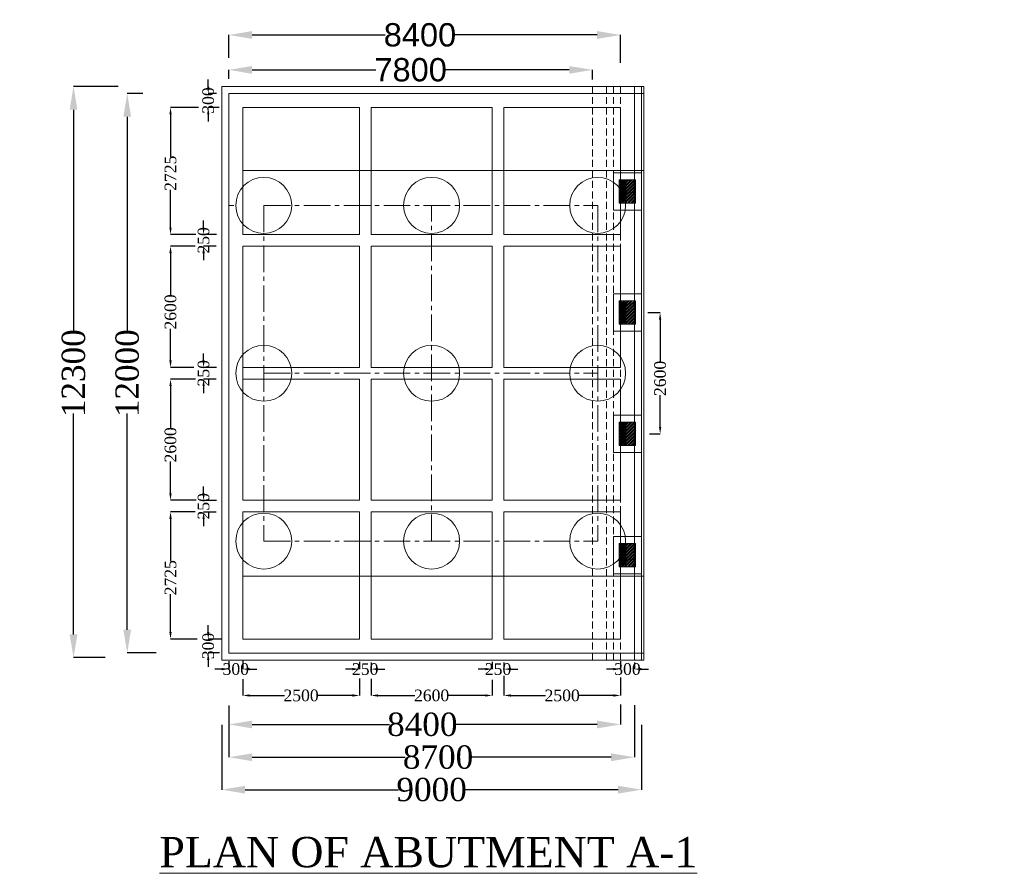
# Model space of a CAD drawing. Header units: millimetres. Extents: x -20950785 to 389010297, y -11535949 to 14056629.
# Tile 145 of 256: x 12072813 to 12115044, y -1624950 to -1588334. Entities that reach past the tile are written whole.
import ezdxf

# ---------------------------------------------------------------- set-up
doc = ezdxf.new("R2010")
doc.units = ezdxf.units.MM
doc.header["$LTSCALE"] = 60
doc.header["$MEASUREMENT"] = 0
doc.linetypes.add('CENTER2', pattern=[28.575, 19.05, -3.175, 3.175, -3.175])
doc.linetypes.add('HIDDEN', pattern=[0.375, 0.25, -0.125])
doc.styles.add('PDF Arial Bold', font='times.ttf')
doc.dimstyles.get("Standard").update_dxf_attribs({"dimtxt": 400, "dimasz": 215, "dimexe": 0.18, "dimexo": 0.0625, "dimgap": 0.09, "dimtad": 0, "dimtih": 1, "dimtoh": 1, "dimdec": 0, "dimzin": 4, "dimdsep": 46, "dimtxsty": 'Standard', "dimblk": 'OPEN90', "dimcen": 0, "dimadec": 0, "dimazin": 1, "dimtfac": 1, "dimtdec": 0, "dimtix": 1, "dimtofl": 0, "dimtmove": 0, "dimatfit": 3, "dimldrblk": 'OPEN30', "dimfxl": 1, "dimtolj": 1, "dimtzin": 0, "dimarcsym": 0})

# ---------------------------------------------------------------- blocks, each defined once
blk = doc.blocks.new('*D1111')
at = {"color": 0, "linetype": 'Continuous', "lineweight": -2, "ltscale": 2, "transparency": 16777216}
for p, q in [((12081781, -1590866), (12081781, -1590487)), ((12082781, -1590487), (12088094, -1590487)), ((12096381, -1590487), (12091068, -1590487)), ((12097381, -1590897), (12097381, -1590487))]:
    blk.add_line(p, q, dxfattribs=at)
at = {"color": 0, "linetype": 'Continuous', "lineweight": 9, "ltscale": 2, "transparency": 16777216}
for points in [[(12082781, -1590321), (12082781, -1590654), (12081781, -1590487)], [(12096381, -1590321), (12096381, -1590654), (12097381, -1590487)]]:
    blk.add_solid(points, dxfattribs=at)
at = {"layer": 'Defpoints', "color": 0, "linetype": 'Continuous', "lineweight": 9, "ltscale": 2, "transparency": 16777216}
for p in [(12097381, -1590487), (12081781, -1590866), (12097381, -1590897)]:
    blk.add_point(p, dxfattribs=at)
at = {"color": 0, "linetype": 'Continuous', "lineweight": 9, "ltscale": 2, "transparency": 16777216, "insert": (12089581, -1590487), "char_height": 1000, "attachment_point": 5, "style": 'PDF Arial Bold'}
blk.add_mtext('\\A1;{\\fArial|b0|i0|c0|p34;7800}', dxfattribs=at)
blk = doc.blocks.new('*D1112')
at = {"color": 0, "linetype": 'Continuous', "lineweight": -2, "ltscale": 2, "transparency": 16777216}
for p, q in [((12081781, -1589973), (12081781, -1588990)), ((12082781, -1588990), (12088489, -1588990)), ((12097581, -1588990), (12091473, -1588990)), ((12098581, -1590190), (12098581, -1588990))]:
    blk.add_line(p, q, dxfattribs=at)
at = {"color": 0, "linetype": 'Continuous', "lineweight": 9, "ltscale": 2, "transparency": 16777216}
for points in [[(12082781, -1588824), (12082781, -1589157), (12081781, -1588990)], [(12097581, -1588824), (12097581, -1589157), (12098581, -1588990)]]:
    blk.add_solid(points, dxfattribs=at)
at = {"layer": 'Defpoints', "color": 0, "linetype": 'Continuous', "lineweight": 9, "ltscale": 2, "transparency": 16777216}
for p in [(12098581, -1588990), (12081781, -1589973), (12098581, -1590190)]:
    blk.add_point(p, dxfattribs=at)
at = {"color": 0, "linetype": 'Continuous', "lineweight": 9, "ltscale": 2, "transparency": 16777216, "insert": (12089981, -1588990), "char_height": 1000, "attachment_point": 5, "style": 'PDF Arial Bold'}
blk.add_mtext('\\A1;{\\fArial|b0|i0|c0|p34;8400}', dxfattribs=at)
blk = doc.blocks.new('*D1113')
at = {"color": 0, "linetype": 'Continuous', "lineweight": -2, "ltscale": 2, "transparency": 16777216}
for p, q in [((12077041, -1591200), (12075122, -1591200)), ((12075122, -1592200), (12075122, -1601768)), ((12075122, -1614700), (12075122, -1605233)), ((12076483, -1615700), (12075122, -1615700))]:
    blk.add_line(p, q, dxfattribs=at)
at = {"color": 0, "linetype": 'Continuous', "lineweight": 9, "ltscale": 2, "transparency": 16777216}
for points in [[(12074955, -1592200), (12075289, -1592200), (12075122, -1591200)], [(12074955, -1614700), (12075289, -1614700), (12075122, -1615700)]]:
    blk.add_solid(points, dxfattribs=at)
at = {"layer": 'Defpoints', "color": 0, "linetype": 'Continuous', "lineweight": 9, "ltscale": 2, "transparency": 16777216}
for p in [(12077041, -1591200), (12075122, -1615700), (12076484, -1615700)]:
    blk.add_point(p, dxfattribs=at)
at = {"color": 0, "linetype": 'Continuous', "lineweight": 9, "ltscale": 2, "transparency": 16777216, "insert": (12075122, -1603500), "char_height": 1000, "attachment_point": 5, "rotation": 90, "style": 'PDF Arial Bold'}
blk.add_mtext('\\A1;12300', dxfattribs=at)
blk = doc.blocks.new('*D1114')
at = {"color": 0, "linetype": 'Continuous', "lineweight": -2, "ltscale": 2, "transparency": 16777216}
for p, q in [((12078099, -1591500), (12077425, -1591500)), ((12077426, -1592500), (12077426, -1601768)), ((12077426, -1614500), (12077426, -1605233)), ((12078670, -1615500), (12077425, -1615500))]:
    blk.add_line(p, q, dxfattribs=at)
at = {"color": 0, "linetype": 'Continuous', "lineweight": 9, "ltscale": 2, "transparency": 16777216}
for points in [[(12077259, -1592500), (12077592, -1592500), (12077426, -1591500)], [(12077259, -1614500), (12077592, -1614500), (12077426, -1615500)]]:
    blk.add_solid(points, dxfattribs=at)
at = {"layer": 'Defpoints', "color": 0, "linetype": 'Continuous', "lineweight": 9, "ltscale": 2, "transparency": 16777216}
for p in [(12078100, -1591500), (12077426, -1615500), (12078671, -1615500)]:
    blk.add_point(p, dxfattribs=at)
at = {"color": 0, "linetype": 'Continuous', "lineweight": 9, "ltscale": 2, "transparency": 16777216, "insert": (12077426, -1603500), "char_height": 1000, "attachment_point": 5, "rotation": 90, "style": 'PDF Arial Bold'}
blk.add_mtext('\\A1;12000', dxfattribs=at)
blk = doc.blocks.new('*D1115')
at = {"color": 0, "linetype": 'Continuous', "lineweight": -2, "ltscale": 2, "transparency": 16777216}
for p, q in [((12080488, -1592100), (12079281, -1592100)), ((12079282, -1592400), (12079282, -1594215)), ((12079282, -1597250), (12079282, -1595628)), ((12080366, -1597550), (12079281, -1597550))]:
    blk.add_line(p, q, dxfattribs=at)
at = {"color": 0, "linetype": 'Continuous', "lineweight": 9, "ltscale": 2, "transparency": 16777216}
for points in [[(12079232, -1592400), (12079332, -1592400), (12079282, -1592100)], [(12079232, -1597250), (12079332, -1597250), (12079282, -1597550)]]:
    blk.add_solid(points, dxfattribs=at)
at = {"layer": 'Defpoints', "color": 0, "linetype": 'Continuous', "lineweight": 9, "ltscale": 2, "transparency": 16777216}
for p in [(12080488, -1592100), (12079282, -1597550), (12080366, -1597550)]:
    blk.add_point(p, dxfattribs=at)
at = {"color": 0, "linetype": 'Continuous', "lineweight": 9, "ltscale": 2, "transparency": 16777216, "insert": (12079282, -1594921), "char_height": 500, "attachment_point": 5, "rotation": 90, "style": 'PDF Arial Bold'}
blk.add_mtext('\\A1;2725', dxfattribs=at)
blk = doc.blocks.new('*D1116')
at = {"color": 0, "linetype": 'Continuous', "lineweight": -2, "ltscale": 2, "transparency": 16777216}
for p, q in [((12080333, -1598050), (12079281, -1598050)), ((12079282, -1598350), (12079282, -1600154)), ((12079282, -1602950), (12079282, -1601589)), ((12080276, -1603250), (12079281, -1603250))]:
    blk.add_line(p, q, dxfattribs=at)
at = {"color": 0, "linetype": 'Continuous', "lineweight": 9, "ltscale": 2, "transparency": 16777216}
for points in [[(12079232, -1598350), (12079332, -1598350), (12079282, -1598050)], [(12079232, -1602950), (12079332, -1602950), (12079282, -1603250)]]:
    blk.add_solid(points, dxfattribs=at)
at = {"layer": 'Defpoints', "color": 0, "linetype": 'Continuous', "lineweight": 9, "ltscale": 2, "transparency": 16777216}
for p in [(12080333, -1598050), (12079282, -1603250), (12080276, -1603250)]:
    blk.add_point(p, dxfattribs=at)
at = {"color": 0, "linetype": 'Continuous', "lineweight": 9, "ltscale": 2, "transparency": 16777216, "insert": (12079282, -1600871), "char_height": 500, "attachment_point": 5, "rotation": 90, "style": 'PDF Arial Bold'}
blk.add_mtext('\\A1;2600', dxfattribs=at)
blk = doc.blocks.new('*D1117')
at = {"color": 0, "linetype": 'Continuous', "lineweight": -2, "ltscale": 2, "transparency": 16777216}
for p, q in [((12080357, -1603750), (12079281, -1603750)), ((12079282, -1604050), (12079282, -1605854)), ((12079282, -1608650), (12079282, -1607289)), ((12080380, -1608950), (12079281, -1608950))]:
    blk.add_line(p, q, dxfattribs=at)
at = {"color": 0, "linetype": 'Continuous', "lineweight": 9, "ltscale": 2, "transparency": 16777216}
for points in [[(12079232, -1604050), (12079332, -1604050), (12079282, -1603750)], [(12079232, -1608650), (12079332, -1608650), (12079282, -1608950)]]:
    blk.add_solid(points, dxfattribs=at)
at = {"layer": 'Defpoints', "color": 0, "linetype": 'Continuous', "lineweight": 9, "ltscale": 2, "transparency": 16777216}
for p in [(12080357, -1603750), (12079282, -1608950), (12080380, -1608950)]:
    blk.add_point(p, dxfattribs=at)
at = {"color": 0, "linetype": 'Continuous', "lineweight": 9, "ltscale": 2, "transparency": 16777216, "insert": (12079282, -1606571), "char_height": 500, "attachment_point": 5, "rotation": 90, "style": 'PDF Arial Bold'}
blk.add_mtext('\\A1;2600', dxfattribs=at)
blk = doc.blocks.new('*D1118')
at = {"color": 0, "linetype": 'Continuous', "lineweight": -2, "ltscale": 2, "transparency": 16777216}
for p, q in [((12080332, -1609450), (12079281, -1609450)), ((12079282, -1609750), (12079282, -1611565)), ((12079282, -1614600), (12079282, -1612978)), ((12080428, -1614900), (12079281, -1614900))]:
    blk.add_line(p, q, dxfattribs=at)
at = {"color": 0, "linetype": 'Continuous', "lineweight": 9, "ltscale": 2, "transparency": 16777216}
for points in [[(12079232, -1609750), (12079332, -1609750), (12079282, -1609450)], [(12079232, -1614600), (12079332, -1614600), (12079282, -1614900)]]:
    blk.add_solid(points, dxfattribs=at)
at = {"layer": 'Defpoints', "color": 0, "linetype": 'Continuous', "lineweight": 9, "ltscale": 2, "transparency": 16777216}
for p in [(12080332, -1609450), (12079282, -1614900), (12080428, -1614900)]:
    blk.add_point(p, dxfattribs=at)
at = {"color": 0, "linetype": 'Continuous', "lineweight": 9, "ltscale": 2, "transparency": 16777216, "insert": (12079282, -1612271), "char_height": 500, "attachment_point": 5, "rotation": 90, "style": 'PDF Arial Bold'}
blk.add_mtext('\\A1;2725', dxfattribs=at)
blk = doc.blocks.new('*D1119')
at = {"color": 0, "linetype": 'Continuous', "lineweight": -2, "ltscale": 2, "transparency": 16777216}
for p, q in [((12080700, -1597250), (12080700, -1596950)), ((12081254, -1597550), (12080699, -1597550)), ((12081243, -1598050), (12080699, -1598050)), ((12080700, -1598350), (12080700, -1598650))]:
    blk.add_line(p, q, dxfattribs=at)
at = {"color": 0, "linetype": 'Continuous', "lineweight": 9, "ltscale": 2, "transparency": 16777216}
for points in [[(12080650, -1597250), (12080750, -1597250), (12080700, -1597550)], [(12080650, -1598350), (12080750, -1598350), (12080700, -1598050)]]:
    blk.add_solid(points, dxfattribs=at)
at = {"layer": 'Defpoints', "color": 0, "linetype": 'Continuous', "lineweight": 9, "ltscale": 2, "transparency": 16777216}
for p in [(12081254, -1597550), (12080700, -1598050), (12081243, -1598050)]:
    blk.add_point(p, dxfattribs=at)
at = {"color": 0, "linetype": 'Continuous', "lineweight": 9, "ltscale": 2, "transparency": 16777216, "insert": (12080700, -1597800), "char_height": 500, "attachment_point": 5, "rotation": 90, "style": 'PDF Arial Bold'}
blk.add_mtext('\\A1;250', dxfattribs=at)
blk = doc.blocks.new('*D1120')
at = {"color": 0, "linetype": 'Continuous', "lineweight": -2, "ltscale": 2, "transparency": 16777216}
for p, q in [((12080700, -1602950), (12080700, -1602650)), ((12081254, -1603250), (12080699, -1603250)), ((12081243, -1603750), (12080699, -1603750)), ((12080700, -1604050), (12080700, -1604350))]:
    blk.add_line(p, q, dxfattribs=at)
at = {"color": 0, "linetype": 'Continuous', "lineweight": 9, "ltscale": 2, "transparency": 16777216}
for points in [[(12080650, -1602950), (12080750, -1602950), (12080700, -1603250)], [(12080650, -1604050), (12080750, -1604050), (12080700, -1603750)]]:
    blk.add_solid(points, dxfattribs=at)
at = {"layer": 'Defpoints', "color": 0, "linetype": 'Continuous', "lineweight": 9, "ltscale": 2, "transparency": 16777216}
for p in [(12081254, -1603250), (12080700, -1603750), (12081243, -1603750)]:
    blk.add_point(p, dxfattribs=at)
at = {"color": 0, "linetype": 'Continuous', "lineweight": 9, "ltscale": 2, "transparency": 16777216, "insert": (12080700, -1603500), "char_height": 500, "attachment_point": 5, "rotation": 90, "style": 'PDF Arial Bold'}
blk.add_mtext('\\A1;250', dxfattribs=at)
blk = doc.blocks.new('*D1121')
at = {"color": 0, "linetype": 'Continuous', "lineweight": -2, "ltscale": 2, "transparency": 16777216}
for p, q in [((12080700, -1608657), (12080700, -1608357)), ((12081254, -1608957), (12080699, -1608957)), ((12081243, -1609457), (12080699, -1609457)), ((12080700, -1609757), (12080700, -1610057))]:
    blk.add_line(p, q, dxfattribs=at)
at = {"color": 0, "linetype": 'Continuous', "lineweight": 9, "ltscale": 2, "transparency": 16777216}
for points in [[(12080650, -1608657), (12080750, -1608657), (12080700, -1608957)], [(12080650, -1609757), (12080750, -1609757), (12080700, -1609457)]]:
    blk.add_solid(points, dxfattribs=at)
at = {"layer": 'Defpoints', "color": 0, "linetype": 'Continuous', "lineweight": 9, "ltscale": 2, "transparency": 16777216}
for p in [(12081254, -1608957), (12080700, -1609457), (12081243, -1609457)]:
    blk.add_point(p, dxfattribs=at)
at = {"color": 0, "linetype": 'Continuous', "lineweight": 9, "ltscale": 2, "transparency": 16777216, "insert": (12080700, -1609207), "char_height": 500, "attachment_point": 5, "rotation": 90, "style": 'PDF Arial Bold'}
blk.add_mtext('\\A1;250', dxfattribs=at)
blk = doc.blocks.new('*D1122')
at = {"color": 0, "linetype": 'Continuous', "lineweight": -2, "ltscale": 2, "transparency": 16777216}
for p, q in [((12080900, -1591201), (12080900, -1590901)), ((12081255, -1591501), (12080899, -1591501)), ((12081371, -1592100), (12080899, -1592100)), ((12080900, -1592400), (12080900, -1592700))]:
    blk.add_line(p, q, dxfattribs=at)
at = {"color": 0, "linetype": 'Continuous', "lineweight": 9, "ltscale": 2, "transparency": 16777216}
for points in [[(12080850, -1591201), (12080950, -1591201), (12080900, -1591501)], [(12080850, -1592400), (12080950, -1592400), (12080900, -1592100)]]:
    blk.add_solid(points, dxfattribs=at)
at = {"layer": 'Defpoints', "color": 0, "linetype": 'Continuous', "lineweight": 9, "ltscale": 2, "transparency": 16777216}
for p in [(12081255, -1591501), (12080900, -1592100), (12081371, -1592100)]:
    blk.add_point(p, dxfattribs=at)
at = {"color": 0, "linetype": 'Continuous', "lineweight": 9, "ltscale": 2, "transparency": 16777216, "insert": (12080900, -1591801), "char_height": 500, "attachment_point": 5, "rotation": 90, "style": 'PDF Arial Bold'}
blk.add_mtext('\\A1;300', dxfattribs=at)
blk = doc.blocks.new('*D1123')
at = {"color": 0, "linetype": 'Continuous', "lineweight": -2, "ltscale": 2, "transparency": 16777216}
for p, q in [((12080900, -1614601), (12080900, -1614301)), ((12081454, -1614901), (12080899, -1614901)), ((12081384, -1615500), (12080899, -1615500)), ((12080900, -1615800), (12080900, -1616100))]:
    blk.add_line(p, q, dxfattribs=at)
at = {"color": 0, "linetype": 'Continuous', "lineweight": 9, "ltscale": 2, "transparency": 16777216}
for points in [[(12080850, -1614601), (12080950, -1614601), (12080900, -1614901)], [(12080850, -1615800), (12080950, -1615800), (12080900, -1615500)]]:
    blk.add_solid(points, dxfattribs=at)
at = {"layer": 'Defpoints', "color": 0, "linetype": 'Continuous', "lineweight": 9, "ltscale": 2, "transparency": 16777216}
for p in [(12081454, -1614901), (12080900, -1615500), (12081384, -1615500)]:
    blk.add_point(p, dxfattribs=at)
at = {"color": 0, "linetype": 'Continuous', "lineweight": 9, "ltscale": 2, "transparency": 16777216, "insert": (12080900, -1615201), "char_height": 500, "attachment_point": 5, "rotation": 90, "style": 'PDF Arial Bold'}
blk.add_mtext('\\A1;300', dxfattribs=at)
blk = doc.blocks.new('*D1124')
at = {"color": 0, "linetype": 'Continuous', "lineweight": -2, "ltscale": 2, "transparency": 16777216}
for p, q in [((12082381, -1616619), (12082381, -1617323)), ((12087381, -1616587), (12087381, -1617323)), ((12082681, -1617322), (12084164, -1617322)), ((12087081, -1617322), (12085598, -1617322))]:
    blk.add_line(p, q, dxfattribs=at)
at = {"color": 0, "linetype": 'Continuous', "lineweight": 9, "ltscale": 2, "transparency": 16777216}
for points in [[(12082681, -1617272), (12082681, -1617372), (12082381, -1617322)], [(12087081, -1617272), (12087081, -1617372), (12087381, -1617322)]]:
    blk.add_solid(points, dxfattribs=at)
at = {"layer": 'Defpoints', "color": 0, "linetype": 'Continuous', "lineweight": 9, "ltscale": 2, "transparency": 16777216}
for p in [(12082381, -1616618), (12087381, -1616586), (12087381, -1617322)]:
    blk.add_point(p, dxfattribs=at)
at = {"color": 0, "linetype": 'Continuous', "lineweight": 9, "ltscale": 2, "transparency": 16777216, "insert": (12084881, -1617322), "char_height": 500, "attachment_point": 5, "style": 'PDF Arial Bold'}
blk.add_mtext('\\A1;2500', dxfattribs=at)
blk = doc.blocks.new('*D1125')
at = {"color": 0, "linetype": 'Continuous', "lineweight": -2, "ltscale": 2, "transparency": 16777216}
for p, q in [((12093581, -1616475), (12093581, -1617323)), ((12098581, -1616554), (12098581, -1617323)), ((12093881, -1617322), (12095364, -1617322)), ((12098281, -1617322), (12096798, -1617322))]:
    blk.add_line(p, q, dxfattribs=at)
at = {"color": 0, "linetype": 'Continuous', "lineweight": 9, "ltscale": 2, "transparency": 16777216}
for points in [[(12093881, -1617272), (12093881, -1617372), (12093581, -1617322)], [(12098281, -1617272), (12098281, -1617372), (12098581, -1617322)]]:
    blk.add_solid(points, dxfattribs=at)
at = {"layer": 'Defpoints', "color": 0, "linetype": 'Continuous', "lineweight": 9, "ltscale": 2, "transparency": 16777216}
for p in [(12093581, -1616474), (12098581, -1616553), (12098581, -1617322)]:
    blk.add_point(p, dxfattribs=at)
at = {"color": 0, "linetype": 'Continuous', "lineweight": 9, "ltscale": 2, "transparency": 16777216, "insert": (12096081, -1617322), "char_height": 500, "attachment_point": 5, "style": 'PDF Arial Bold'}
blk.add_mtext('\\A1;2500', dxfattribs=at)
blk = doc.blocks.new('*D1126')
at = {"color": 0, "linetype": 'Continuous', "lineweight": -2, "ltscale": 2, "transparency": 16777216}
for p, q in [((12087881, -1616603), (12087881, -1617323)), ((12093081, -1616648), (12093081, -1617323)), ((12088181, -1617322), (12089764, -1617322)), ((12092781, -1617322), (12091198, -1617322))]:
    blk.add_line(p, q, dxfattribs=at)
at = {"color": 0, "linetype": 'Continuous', "lineweight": 9, "ltscale": 2, "transparency": 16777216}
for points in [[(12088181, -1617272), (12088181, -1617372), (12087881, -1617322)], [(12092781, -1617272), (12092781, -1617372), (12093081, -1617322)]]:
    blk.add_solid(points, dxfattribs=at)
at = {"layer": 'Defpoints', "color": 0, "linetype": 'Continuous', "lineweight": 9, "ltscale": 2, "transparency": 16777216}
for p in [(12087881, -1616602), (12093081, -1616647), (12093081, -1617322)]:
    blk.add_point(p, dxfattribs=at)
at = {"color": 0, "linetype": 'Continuous', "lineweight": 9, "ltscale": 2, "transparency": 16777216, "insert": (12090481, -1617322), "char_height": 500, "attachment_point": 5, "style": 'PDF Arial Bold'}
blk.add_mtext('\\A1;2600', dxfattribs=at)
blk = doc.blocks.new('*D1127')
at = {"color": 0, "linetype": 'Continuous', "lineweight": -2, "ltscale": 2, "transparency": 16777216}
for p, q in [((12087081, -1616191), (12086781, -1616191)), ((12087381, -1615885), (12087381, -1616192)), ((12087881, -1615914), (12087881, -1616192)), ((12088181, -1616191), (12088481, -1616191))]:
    blk.add_line(p, q, dxfattribs=at)
at = {"color": 0, "linetype": 'Continuous', "lineweight": 9, "ltscale": 2, "transparency": 16777216}
for points in [[(12087081, -1616141), (12087081, -1616241), (12087381, -1616191)], [(12088181, -1616141), (12088181, -1616241), (12087881, -1616191)]]:
    blk.add_solid(points, dxfattribs=at)
at = {"layer": 'Defpoints', "color": 0, "linetype": 'Continuous', "lineweight": 9, "ltscale": 2, "transparency": 16777216}
for p in [(12087381, -1615884), (12087881, -1615913), (12087881, -1616191)]:
    blk.add_point(p, dxfattribs=at)
at = {"color": 0, "linetype": 'Continuous', "lineweight": 9, "ltscale": 2, "transparency": 16777216, "insert": (12087631, -1616191), "char_height": 500, "attachment_point": 5, "style": 'PDF Arial Bold'}
blk.add_mtext('\\A1;250', dxfattribs=at)
blk = doc.blocks.new('*D1128')
at = {"color": 0, "linetype": 'Continuous', "lineweight": -2, "ltscale": 2, "transparency": 16777216}
for p, q in [((12092781, -1616191), (12092481, -1616191)), ((12093081, -1615885), (12093081, -1616192)), ((12093581, -1615914), (12093581, -1616192)), ((12093881, -1616191), (12094181, -1616191))]:
    blk.add_line(p, q, dxfattribs=at)
at = {"color": 0, "linetype": 'Continuous', "lineweight": 9, "ltscale": 2, "transparency": 16777216}
for points in [[(12092781, -1616141), (12092781, -1616241), (12093081, -1616191)], [(12093881, -1616141), (12093881, -1616241), (12093581, -1616191)]]:
    blk.add_solid(points, dxfattribs=at)
at = {"layer": 'Defpoints', "color": 0, "linetype": 'Continuous', "lineweight": 9, "ltscale": 2, "transparency": 16777216}
for p in [(12093081, -1615884), (12093581, -1615913), (12093581, -1616191)]:
    blk.add_point(p, dxfattribs=at)
at = {"color": 0, "linetype": 'Continuous', "lineweight": 9, "ltscale": 2, "transparency": 16777216, "insert": (12093331, -1616191), "char_height": 500, "attachment_point": 5, "style": 'PDF Arial Bold'}
blk.add_mtext('\\A1;250', dxfattribs=at)
blk = doc.blocks.new('*D1129')
at = {"color": 0, "linetype": 'Continuous', "lineweight": -2, "ltscale": 2, "transparency": 16777216}
for p, q in [((12081481, -1616191), (12081181, -1616191)), ((12081781, -1615846), (12081781, -1616192)), ((12082381, -1615789), (12082381, -1616192)), ((12082681, -1616191), (12082981, -1616191))]:
    blk.add_line(p, q, dxfattribs=at)
at = {"color": 0, "linetype": 'Continuous', "lineweight": 9, "ltscale": 2, "transparency": 16777216}
for points in [[(12081481, -1616141), (12081481, -1616241), (12081781, -1616191)], [(12082681, -1616141), (12082681, -1616241), (12082381, -1616191)]]:
    blk.add_solid(points, dxfattribs=at)
at = {"layer": 'Defpoints', "color": 0, "linetype": 'Continuous', "lineweight": 9, "ltscale": 2, "transparency": 16777216}
for p in [(12081781, -1615846), (12082381, -1615788), (12082381, -1616191)]:
    blk.add_point(p, dxfattribs=at)
at = {"color": 0, "linetype": 'Continuous', "lineweight": 9, "ltscale": 2, "transparency": 16777216, "insert": (12082081, -1616191), "char_height": 500, "attachment_point": 5, "style": 'PDF Arial Bold'}
blk.add_mtext('\\A1;300', dxfattribs=at)
blk = doc.blocks.new('*D1130')
at = {"color": 0, "linetype": 'Continuous', "lineweight": -2, "ltscale": 2, "transparency": 16777216}
for p, q in [((12098281, -1616191), (12097981, -1616191)), ((12098581, -1615855), (12098581, -1616192)), ((12099181, -1615914), (12099181, -1616192)), ((12099481, -1616191), (12099781, -1616191))]:
    blk.add_line(p, q, dxfattribs=at)
at = {"color": 0, "linetype": 'Continuous', "lineweight": 9, "ltscale": 2, "transparency": 16777216}
for points in [[(12098281, -1616141), (12098281, -1616241), (12098581, -1616191)], [(12099481, -1616141), (12099481, -1616241), (12099181, -1616191)]]:
    blk.add_solid(points, dxfattribs=at)
at = {"layer": 'Defpoints', "color": 0, "linetype": 'Continuous', "lineweight": 9, "ltscale": 2, "transparency": 16777216}
for p in [(12098581, -1615854), (12099181, -1615913), (12099181, -1616191)]:
    blk.add_point(p, dxfattribs=at)
at = {"color": 0, "linetype": 'Continuous', "lineweight": 9, "ltscale": 2, "transparency": 16777216, "insert": (12098881, -1616191), "char_height": 500, "attachment_point": 5, "style": 'PDF Arial Bold'}
blk.add_mtext('\\A1;300', dxfattribs=at)
blk = doc.blocks.new('*D1131')
at = {"color": 0, "linetype": 'Continuous', "lineweight": -2, "ltscale": 2, "transparency": 16777216}
for p, q in [((12081481, -1618582), (12081481, -1621364)), ((12099481, -1618582), (12099481, -1621364)), ((12082481, -1621363), (12089060, -1621363)), ((12098481, -1621363), (12091902, -1621363))]:
    blk.add_line(p, q, dxfattribs=at)
at = {"color": 0, "linetype": 'Continuous', "lineweight": 9, "ltscale": 2, "transparency": 16777216}
for points in [[(12082481, -1621197), (12082481, -1621530), (12081481, -1621363)], [(12098481, -1621197), (12098481, -1621530), (12099481, -1621363)]]:
    blk.add_solid(points, dxfattribs=at)
at = {"layer": 'Defpoints', "color": 0, "linetype": 'Continuous', "lineweight": 9, "ltscale": 2, "transparency": 16777216}
for p in [(12081481, -1618582), (12099481, -1618582), (12099481, -1621363)]:
    blk.add_point(p, dxfattribs=at)
at = {"color": 0, "linetype": 'Continuous', "lineweight": 9, "ltscale": 2, "transparency": 16777216, "insert": (12090481, -1621363), "char_height": 1000, "attachment_point": 5, "style": 'PDF Arial Bold'}
blk.add_mtext('\\A1;9000', dxfattribs=at)
blk = doc.blocks.new('*D1132')
at = {"color": 0, "linetype": 'Continuous', "lineweight": -2, "ltscale": 2, "transparency": 16777216}
for p, q in [((12081781, -1617757), (12081781, -1618567)), ((12098581, -1617705), (12098581, -1618567)), ((12082781, -1618566), (12088675, -1618566)), ((12097581, -1618566), (12091487, -1618566))]:
    blk.add_line(p, q, dxfattribs=at)
at = {"color": 0, "linetype": 'Continuous', "lineweight": 9, "ltscale": 2, "transparency": 16777216}
for points in [[(12082781, -1618400), (12082781, -1618733), (12081781, -1618566)], [(12097581, -1618400), (12097581, -1618733), (12098581, -1618566)]]:
    blk.add_solid(points, dxfattribs=at)
at = {"layer": 'Defpoints', "color": 0, "linetype": 'Continuous', "lineweight": 9, "ltscale": 2, "transparency": 16777216}
for p in [(12081781, -1617756), (12098581, -1617705), (12098581, -1618566)]:
    blk.add_point(p, dxfattribs=at)
at = {"color": 0, "linetype": 'Continuous', "lineweight": 9, "ltscale": 2, "transparency": 16777216, "insert": (12090081, -1618566), "char_height": 1000, "attachment_point": 5, "style": 'PDF Arial Bold'}
blk.add_mtext('\\A1;8400', dxfattribs=at)
blk = doc.blocks.new('*D1133')
at = {"color": 0, "linetype": 'Continuous', "lineweight": -2, "ltscale": 2, "transparency": 16777216}
for p, q in [((12081781, -1617757), (12081781, -1619972)), ((12099181, -1617736), (12099181, -1619972)), ((12082781, -1619971), (12089350, -1619971)), ((12098181, -1619971), (12092162, -1619971))]:
    blk.add_line(p, q, dxfattribs=at)
at = {"color": 0, "linetype": 'Continuous', "lineweight": 9, "ltscale": 2, "transparency": 16777216}
for points in [[(12082781, -1619805), (12082781, -1620138), (12081781, -1619971)], [(12098181, -1619805), (12098181, -1620138), (12099181, -1619971)]]:
    blk.add_solid(points, dxfattribs=at)
at = {"layer": 'Defpoints', "color": 0, "linetype": 'Continuous', "lineweight": 9, "ltscale": 2, "transparency": 16777216}
for p in [(12081781, -1617756), (12099181, -1617736), (12099181, -1619971)]:
    blk.add_point(p, dxfattribs=at)
at = {"color": 0, "linetype": 'Continuous', "lineweight": 9, "ltscale": 2, "transparency": 16777216, "insert": (12090756, -1619971), "char_height": 1000, "attachment_point": 5, "style": 'PDF Arial Bold'}
blk.add_mtext('\\A1;8700', dxfattribs=at)
blk = doc.blocks.new('*D1164')
at = {"color": 0, "linetype": 'Continuous', "lineweight": -2, "ltscale": 2, "transparency": 16777216}
for p, q in [((12099757, -1600900), (12100282, -1600900)), ((12100282, -1601200), (12100282, -1603004)), ((12100282, -1605800), (12100282, -1604439)), ((12099825, -1606100), (12100282, -1606100))]:
    blk.add_line(p, q, dxfattribs=at)
at = {"color": 0, "linetype": 'Continuous', "lineweight": 9, "ltscale": 2, "transparency": 16777216}
for points in [[(12100232, -1601200), (12100332, -1601200), (12100282, -1600900)], [(12100232, -1605800), (12100332, -1605800), (12100282, -1606100)]]:
    blk.add_solid(points, dxfattribs=at)
at = {"layer": 'Defpoints', "color": 0, "linetype": 'Continuous', "lineweight": 9, "ltscale": 2, "transparency": 16777216}
for p in [(12099757, -1600900), (12099825, -1606100), (12100282, -1606100)]:
    blk.add_point(p, dxfattribs=at)
at = {"color": 0, "linetype": 'Continuous', "lineweight": 9, "ltscale": 2, "transparency": 16777216, "insert": (12100282, -1603721), "char_height": 500, "attachment_point": 5, "rotation": 90, "style": 'PDF Arial Bold'}
blk.add_mtext('\\A1;2600', dxfattribs=at)

msp = doc.modelspace()

# ---------------------------------------------------------------- hatches: boundary and pattern name
at = {"linetype": 'Continuous', "lineweight": 9, "ltscale": 2}
h = msp.add_hatch(dxfattribs=at)
h.set_pattern_fill('GOST_GROUND', scale=10)
h.set_pattern_definition([(45, (-10306416, 1417156.52), (141.42135624, 0), [200]), (45, (-10306386, 1417156.52), (141.42135624, 0), [200]), (45, (-10306356, 1417156.52), (141.42135624, 0), [200])])
h.paths.add_polyline_path([(12098531, -1596200.48), (12099231, -1596200.48), (12099231, -1595200.48), (12098531, -1595200.48)])
h = msp.add_hatch(dxfattribs=at)
h.set_pattern_fill('GOST_GROUND', scale=10)
h.set_pattern_definition([(45, (-10306416, 1411956.52), (141.42135624, 0), [200]), (45, (-10306386, 1411956.52), (141.42135624, 0), [200]), (45, (-10306356, 1411956.52), (141.42135624, 0), [200])])
h.paths.add_polyline_path([(12098531, -1601400.48), (12099231, -1601400.48), (12099231, -1600400.48), (12098531, -1600400.48)])
h = msp.add_hatch(dxfattribs=at)
h.set_pattern_fill('GOST_GROUND', scale=10)
h.set_pattern_definition([(45, (-10306416, 1406756.52), (141.42135624, 0), [200]), (45, (-10306386, 1406756.52), (141.42135624, 0), [200]), (45, (-10306356, 1406756.52), (141.42135624, 0), [200])])
h.paths.add_polyline_path([(12098531, -1606600.48), (12099231, -1606600.48), (12099231, -1605600.48), (12098531, -1605600.48)])
h = msp.add_hatch(dxfattribs=at)
h.set_pattern_fill('GOST_GROUND', scale=10)
h.set_pattern_definition([(45, (-10306416, 1401556.52), (141.42135624, 0), [200]), (45, (-10306386, 1401556.52), (141.42135624, 0), [200]), (45, (-10306356, 1401556.52), (141.42135624, 0), [200])])
h.paths.add_polyline_path([(12098531, -1611800.48), (12099231, -1611800.48), (12099231, -1610800.48), (12098531, -1610800.48)])

# ---------------------------------------------------------------- linework, layer by layer
at = {"color": 7, "linetype": 'Continuous', "lineweight": 9, "ltscale": 2}
for p, q in [((12099581, -1591200.48), (12081481, -1591200.48)), ((12081481, -1591200.48), (12081481, -1615800.48)), ((12099181, -1591200.48), (12099181, -1615800.48)), ((12099481, -1591200.48), (12099481, -1615800.48)), ((12099581, -1591200.48), (12099581, -1615800.48)), ((12097531, -1591500.48), (12081781, -1591500.48)), ((12081781, -1591500.48), (12081781, -1615500.48)), ((12097531, -1591500.48), (12099581, -1591500.48)), ((12087381, -1592100.48), (12082381, -1592100.48)), ((12082381, -1592100.48), (12082381, -1597550.48)), ((12087381, -1597550.48), (12087381, -1592100.48)), ((12093081, -1592100.48), (12087881, -1592100.48)), ((12087881, -1597550.48), (12087881, -1592100.48)), ((12093081, -1597550.48), (12093081, -1592100.48)), ((12098581, -1592100.48), (12093581, -1592100.48)), ((12093581, -1597550.48), (12093581, -1592100.48)), ((12098581, -1597550.48), (12098581, -1592100.48)), ((12082381, -1594800.48), (12099581, -1594800.48)), ((12098281, -1594900.48), (12099481, -1594900.48)), ((12098281, -1596500.48), (12098281, -1594900.48)), ((12099481, -1594900.48), (12099481, -1596500.48)), ((12098531, -1595200.48), (12098531, -1596200.48)), ((12098531, -1595200.48), (12099231, -1595200.48)), ((12099231, -1595200.48), (12099231, -1596200.48)), ((12082003.21, -1596300.48), (12081781, -1596300.48)), ((12098531, -1596200.48), (12099231, -1596200.48)), ((12099481, -1596500.48), (12098281, -1596500.48)), ((12087381, -1597550.48), (12082381, -1597550.48)), ((12093081, -1597550.48), (12087881, -1597550.48)), ((12098581, -1597550.48), (12093581, -1597550.48)), ((12087381, -1598050.48), (12082381, -1598050.48)), ((12082381, -1598050.48), (12082381, -1603250.48)), ((12087381, -1603250.48), (12087381, -1598050.48)), ((12093081, -1598050.48), (12087881, -1598050.48)), ((12087881, -1603250.48), (12087881, -1598050.48)), ((12093081, -1603250.48), (12093081, -1598050.48)), ((12098581, -1598050.48), (12093581, -1598050.48)), ((12093581, -1603250.48), (12093581, -1598050.48)), ((12098581, -1603250.48), (12098581, -1598050.48)), ((12098581, -1603250.48), (12098581, -1598050.48)), ((12098281, -1600100.48), (12099481, -1600100.48)), ((12098281, -1601700.48), (12098281, -1600100.48)), ((12099481, -1600100.48), (12099481, -1601700.48)), ((12098531, -1600400.48), (12098531, -1601400.48)), ((12098531, -1600400.48), (12099231, -1600400.48)), ((12099231, -1600400.48), (12099231, -1601400.48)), ((12098531, -1601400.48), (12099231, -1601400.48)), ((12099481, -1601700.48), (12098281, -1601700.48)), ((12087381, -1603250.48), (12082381, -1603250.48)), ((12082381, -1603250.48), (12082381, -1603750.48)), ((12093081, -1603250.48), (12087881, -1603250.48)), ((12098581, -1603250.48), (12093581, -1603250.48)), ((12087381, -1603750.48), (12082381, -1603750.48)), ((12082381, -1603750.48), (12082381, -1608950.48)), ((12087381, -1608950.48), (12087381, -1603750.48)), ((12087381, -1604100.48), (12087381, -1603750.48)), ((12093081, -1603750.48), (12087881, -1603750.48)), ((12087881, -1608950.48), (12087881, -1603750.48)), ((12093081, -1608950.48), (12093081, -1603750.48)), ((12098581, -1603750.48), (12093581, -1603750.48)), ((12093581, -1608950.48), (12093581, -1603750.48)), ((12093581, -1604100.48), (12093581, -1603750.48)), ((12098581, -1608950.48), (12098581, -1604700.48)), ((12098581, -1608950.48), (12098581, -1604700.48)), ((12098581, -1608950.48), (12098581, -1604700.48)), ((12098281, -1605300.48), (12099481, -1605300.48)), ((12098281, -1606900.48), (12098281, -1605300.48)), ((12098531, -1605600.48), (12098531, -1606600.48)), ((12098531, -1605600.48), (12099231, -1605600.48)), ((12099231, -1605600.48), (12099231, -1606600.48)), ((12099481, -1605300.48), (12099481, -1606900.48)), ((12099481, -1606900.48), (12098281, -1606900.48)), ((12098531, -1606600.48), (12099231, -1606600.48)), ((12087381, -1608950.48), (12082381, -1608950.48)), ((12093081, -1608950.48), (12087881, -1608950.48)), ((12098581, -1608950.48), (12093581, -1608950.48)), ((12087381, -1609450.48), (12082381, -1609450.48)), ((12082381, -1609450.48), (12082381, -1614900.48)), ((12087381, -1614900.48), (12087381, -1609450.48)), ((12093081, -1609450.48), (12087881, -1609450.48)), ((12087881, -1614900.48), (12087881, -1609450.48)), ((12093081, -1614900.48), (12093081, -1609450.48)), ((12098581, -1609450.48), (12093581, -1609450.48)), ((12093581, -1614900.48), (12093581, -1609450.48)), ((12098581, -1612700.48), (12098581, -1609450.48)), ((12098581, -1612700.48), (12098581, -1609450.48)), ((12098581, -1612700.48), (12098581, -1609450.48)), ((12098281, -1610500.48), (12099481, -1610500.48)), ((12098281, -1612100.48), (12098281, -1610500.48)), ((12099481, -1610500.48), (12099481, -1612100.48)), ((12087381, -1614900.48), (12087381, -1611000.48)), ((12093581, -1614900.48), (12093581, -1611000.48)), ((12098531, -1610800.48), (12098531, -1611800.48)), ((12098531, -1610800.48), (12099231, -1610800.48)), ((12098581, -1614900.48), (12098581, -1611000.48)), ((12099231, -1610800.48), (12099231, -1611800.48)), ((12098531, -1611800.48), (12099231, -1611800.48)), ((12082381, -1612200.48), (12099581, -1612200.48)), ((12099481, -1612100.48), (12098281, -1612100.48)), ((12087381, -1614900.48), (12082381, -1614900.48)), ((12093081, -1614900.48), (12087881, -1614900.48)), ((12098581, -1614900.48), (12093581, -1614900.48)), ((12099581, -1615500.48), (12081781, -1615500.48)), ((12099581, -1615800.48), (12081481, -1615800.48))]:
    msp.add_line(p, q, dxfattribs=at)
at = {"color": 7, "linetype": 'HIDDEN', "lineweight": 9, "ltscale": 20}
for p, q in [((12097381, -1591200.48), (12097381, -1615800.48)), ((12097981, -1591200.48), (12097981, -1615800.48)), ((12098281, -1591200.48), (12098281, -1615800.48)), ((12098581, -1591200.48), (12098581, -1615800.48)), ((12099481, -1591200.48), (12099481, -1615800.48))]:
    msp.add_line(p, q, dxfattribs=at)
at = {"color": 7, "linetype": 'HIDDEN', "lineweight": 9, "ltscale": 2}
for p, q in [((12099581, -1591200.48), (12099581, -1615800.48)), ((12098581, -1606700.48), (12098581, -1603750.48)), ((12098581, -1606700.48), (12098581, -1603750.48))]:
    msp.add_line(p, q, dxfattribs=at)
at = {"color": 7, "linetype": 'CENTER2', "lineweight": 9}
for p, q in [((12083281, -1596300.48), (12097603.21, -1596300.48)), ((12083281, -1596300.48), (12083281, -1610700.48)), ((12090481, -1610700.48), (12090481, -1596300.48)), ((12097603.21, -1596300.48), (12097603.21, -1610700.48)), ((12083281, -1603500.48), (12097603.21, -1603500.48)), ((12083281, -1610700.48), (12097603.21, -1610700.48)), ((12083281, -1610700.48), (12090481, -1610700.48))]:
    msp.add_line(p, q, dxfattribs=at)
at = {"color": 7, "linetype": 'Continuous', "lineweight": 9, "ltscale": 2}
for centre in [(12083281, -1596300.48), (12090481, -1596300.48), (12097603.21, -1596300.48), (12083281, -1603500.48), (12090481, -1603500.48), (12097603.21, -1603500.48), (12083281, -1610700.48), (12090481, -1610700.48), (12097603.21, -1610700.48)]:
    msp.add_circle(centre, 1200, dxfattribs=at)

# ---------------------------------------------------------------- texts
at = {"color": 7, "linetype": 'Continuous', "lineweight": 9, "ltscale": 2, "insert": (12022292.67, -1615916.65), "char_height": 900, "attachment_point": 1, "style": 'PDF Arial Bold'}
msp.add_mtext_dynamic_manual_height_columns('\\pi1240.70522,t5740.70522;Moderately \\P\\pi690.45288,t5190.45288;Stronge Rock', width=8577.0125, gutter_width=1, heights=[0], dxfattribs=at)
at = {"linetype": 'Continuous', "lineweight": 9, "insert": (12078805.51, -1623390.26), "char_height": 1300, "width": 23943.5244, "attachment_point": 1}
msp.add_mtext('{\\fTimes New Roman|b0|i0|c0|p18;\\LPLAN OF ABUTMENT A-1\\Fitalicc|c0;  }', dxfattribs=at)

# ---------------------------------------------------------------- dimensions: what is measured, and where the dimension line sits
at = {"color": 7, "linetype": 'Continuous', "lineweight": 9, "ltscale": 2}
for base, p1, p2, text, picture, middle in [((12098581, -1588990.5), (12081781, -1589973.48), (12098581, -1590190.48), '{\\fArial|b0|i0|c0|p34;8400}', '*D1112', (12089981, -1588990.5)), ((12097381, -1590487.48), (12081781, -1590866.48), (12097381, -1590897.48), '{\\fArial|b0|i0|c0|p34;7800}', '*D1111', (12089581, -1590487.48)), ((12098581, -1618566.48), (12081781, -1617756.48), (12098581, -1617704.72), '8400', '*D1132', (12090081, -1618566.48)), ((12099181, -1619971.48), (12081781, -1617756.48), (12099181, -1617736.1), '8700', '*D1133', (12090756, -1619971.48)), ((12099481, -1621363.48), (12081481, -1618582.1), (12099481, -1618582.1), '9000', '*D1131', (12090481, -1621363.48))]:
    dim = msp.add_linear_dim(base=base, p1=p1, p2=p2, text=text, dimstyle='Standard', override={"dimtxt": 1000, "dimasz": 1000, "dimtxsty": 'PDF Arial Bold', "dimfxl": 300}, dxfattribs=at)
    dim.commit()
    dim.dimension.update_dxf_attribs({"geometry": picture, "text_midpoint": middle, "dimtype": 160})
for base, p1, p2, text, override, picture, middle in [((12075122, -1615700.48), (12077041, -1591200.48), (12076483.5, -1615700.48), '12300', {"dimtxt": 1000, "dimasz": 1000, "dimtxsty": 'PDF Arial Bold', "dimfxl": 300}, '*D1113', (12075122, -1603500.48)), ((12080899.65, -1592100.48), (12081254.67, -1591501.48), (12081371.33, -1592100.48), '300', {"dimtxt": 500, "dimasz": 300, "dimtxsty": 'PDF Arial Bold', "dimfxl": 300}, '*D1122', (12080899.65, -1591800.98)), ((12077425.5, -1615500.48), (12078099.5, -1591500.48), (12078670.5, -1615500.48), '12000', {"dimtxt": 1000, "dimasz": 1000, "dimtxsty": 'PDF Arial Bold', "dimfxl": 300}, '*D1114', (12077425.5, -1603500.48)), ((12079281.65, -1597550.48), (12080487.65, -1592100.48), (12080365.65, -1597550.48), '2725', {"dimtxt": 500, "dimasz": 300, "dimtxsty": 'PDF Arial Bold', "dimfxl": 300}, '*D1115', (12079281.65, -1594921.48)), ((12080699.65, -1598050.48), (12081253.65, -1597550.48), (12081242.65, -1598050.48), '250', {"dimtxt": 500, "dimasz": 300, "dimtxsty": 'PDF Arial Bold', "dimfxl": 300}, '*D1119', (12080699.65, -1597800.48)), ((12079281.65, -1603250.48), (12080332.65, -1598050.48), (12080275.65, -1603250.48), '2600', {"dimtxt": 500, "dimasz": 300, "dimtxsty": 'PDF Arial Bold', "dimfxl": 300}, '*D1116', (12079281.65, -1600871.48)), ((12100282, -1606100.48), (12099756.58, -1600900.48), (12099825, -1606100.48), '2600', {"dimtxt": 500, "dimasz": 300, "dimtxsty": 'PDF Arial Bold', "dimfxl": 300}, '*D1164', (12100282, -1603721.48)), ((12080699.65, -1603750.48), (12081253.65, -1603250.48), (12081242.65, -1603750.48), '250', {"dimtxt": 500, "dimasz": 300, "dimtxsty": 'PDF Arial Bold', "dimfxl": 300}, '*D1120', (12080699.65, -1603500.48)), ((12079281.65, -1608950.48), (12080356.65, -1603750.48), (12080379.65, -1608950.48), '2600', {"dimtxt": 500, "dimasz": 300, "dimtxsty": 'PDF Arial Bold', "dimfxl": 300}, '*D1117', (12079281.65, -1606571.48)), ((12080699.65, -1609457.48), (12081253.65, -1608957.48), (12081242.65, -1609457.48), '250', {"dimtxt": 500, "dimasz": 300, "dimtxsty": 'PDF Arial Bold', "dimfxl": 300}, '*D1121', (12080699.65, -1609207.48)), ((12079281.65, -1614900.48), (12080331.65, -1609450.48), (12080427.65, -1614900.48), '2725', {"dimtxt": 500, "dimasz": 300, "dimtxsty": 'PDF Arial Bold', "dimfxl": 300}, '*D1118', (12079281.65, -1612271.48)), ((12080899.65, -1615500.48), (12081453.65, -1614901.48), (12081383.65, -1615500.48), '300', {"dimtxt": 500, "dimasz": 300, "dimtxsty": 'PDF Arial Bold', "dimfxl": 300}, '*D1123', (12080899.65, -1615200.98))]:
    dim = msp.add_linear_dim(base=base, p1=p1, p2=p2, angle=90, text=text, dimstyle='Standard', override=override, dxfattribs=at)
    dim.commit()
    dim.dimension.update_dxf_attribs({"geometry": picture, "text_midpoint": middle, "dimtype": 160, "text_rotation": 90})
for base, p1, p2, text, override, picture, middle in [((12082381, -1616191.48), (12081781, -1615846.22), (12082381, -1615788.48), '300', {"dimtxt": 500, "dimasz": 300, "dimtxsty": 'PDF Arial Bold', "dimfxl": 300}, '*D1129', (12082081, -1616191.48)), ((12087881, -1616191.48), (12087381, -1615884.48), (12087881, -1615913.48), '250', {"dimtxt": 500, "dimasz": 300, "dimtxsty": 'PDF Arial Bold', "dimfxl": 300}, '*D1127', (12087631, -1616191.48)), ((12093581, -1616191.48), (12093081, -1615884.48), (12093581, -1615913.48), '250', {"dimtxt": 500, "dimasz": 300, "dimtxsty": 'PDF Arial Bold', "dimfxl": 300}, '*D1128', (12093331, -1616191.48)), ((12099181, -1616191.48), (12098581, -1615854.48), (12099181, -1615913.48), '300', {"dimtxt": 500, "dimasz": 300, "dimtxsty": 'PDF Arial Bold', "dimfxl": 300}, '*D1130', (12098881, -1616191.48)), ((12087381, -1617322.48), (12082381, -1616618.48), (12087381, -1616586.48), '2500', {"dimtxt": 500, "dimasz": 300, "dimtxsty": 'PDF Arial Bold', "dimfxl": 300, "dimlwd": 65534}, '*D1124', (12084881, -1617322.48)), ((12093081, -1617322.48), (12087881, -1616602.48), (12093081, -1616647.48), '2600', {"dimtxt": 500, "dimasz": 300, "dimtxsty": 'PDF Arial Bold', "dimfxl": 300}, '*D1126', (12090481, -1617322.48)), ((12098581, -1617322.48), (12093581, -1616474.48), (12098581, -1616553.48), '2500', {"dimtxt": 500, "dimasz": 300, "dimtxsty": 'PDF Arial Bold', "dimfxl": 300}, '*D1125', (12096081, -1617322.48))]:
    dim = msp.add_linear_dim(base=base, p1=p1, p2=p2, text=text, dimstyle='Standard', override=override, dxfattribs=at)
    dim.commit()
    dim.dimension.update_dxf_attribs({"geometry": picture, "text_midpoint": middle})

doc.saveas('drawing.dxf')
